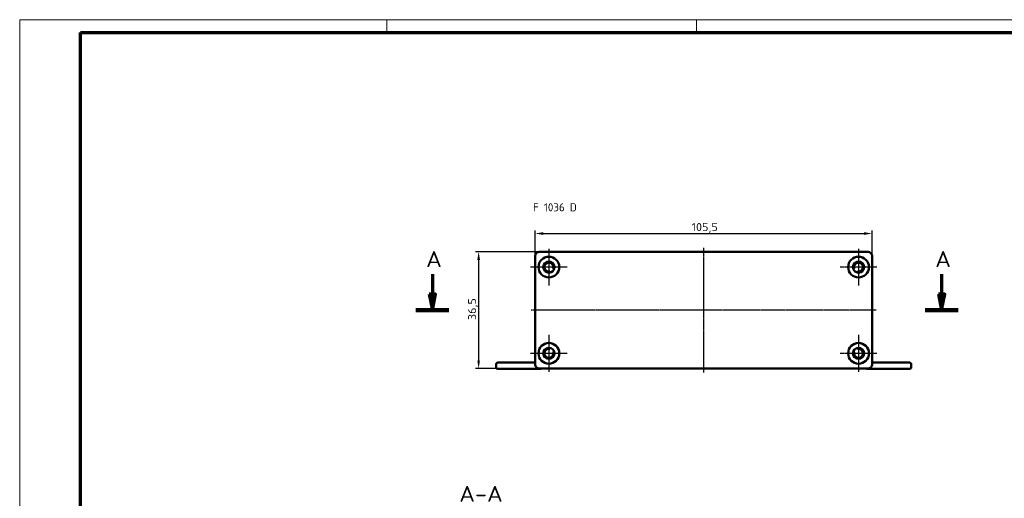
# Model space of a CAD drawing. Header units: millimetres. Extents: x 1 to 593, y 1 to 419.
# Tile 4 of 6: x 1 to 309, y 269 to 419. Entities that reach past the tile are written whole.
import ezdxf

# ---------------------------------------------------------------- set-up
doc = ezdxf.new("R2010")
doc.units = ezdxf.units.MM
doc.linetypes.add('CHAIN', pattern=[0.3543, 0.2362, -0.0295, 0.0591, -0.0295])
doc.linetypes.add('DASH_DOT', pattern=[0.37, 0.24, -0.06, 0.01, -0.06])
doc.layers.get('0').update_dxf_attribs({"lineweight": 25})
for name, color, linetype, lineweight in [('Bemaßung (ISO)', 1, 'Continuous', 25), ('Mittellinie (ISO)', 1, 'DASH_DOT', 25), ('Mittelpunktmarkierung (ISO)', 1, 'DASH_DOT', 25), ('Rahmen (ISO)', 7, 'Continuous', 70), ('Schnittlinie (ISO)', 3, 'CHAIN', 70), ('Sichtbar (ISO)', 7, 'Continuous', 50), ('Symbol (ISO)', 1, 'Continuous', 25)]:
    doc.layers.add(name, color=color, linetype=linetype, lineweight=lineweight)
doc.styles.add('2_5', font='isocpeur.ttf', dxfattribs={"width": 1.1})
doc.styles.add('5', font='isocpeur.ttf', dxfattribs={"width": 1.1})
doc.styles.add('Notiztext (DIN)', font='isocpeur.ttf', dxfattribs={"width": 1.1})
doc.dimstyles.new('Standard (DIN)', dxfattribs={"dimtxt": 2.5, "dimasz": 2.5, "dimexe": 1, "dimexo": 0, "dimgap": 0.2, "dimtad": 1, "dimdec": 6, "dimrnd": 1e-08, "dimtxsty": '2_5', "dimcen": 0.09, "dimdle": 7, "dimclrd": 256, "dimclre": 256, "dimclrt": 5, "dimadec": 6, "dimazin": 2, "dimtfac": 0.72, "dimtmove": 0, "dimatfit": 3, "dimfxl": 1, "dimtolj": 1, "dimlwd": -1, "dimlwe": -1, "dimarcsym": 0})

# ---------------------------------------------------------------- blocks, each defined once
blk = doc.blocks.new('2DTransSchnitt0')
at = {"layer": 'Schnittlinie (ISO)', "linetype": 'Continuous'}
for p, q in [((130.29, 339.33), (130.29, 333.07)), ((289.78, 339.33), (289.78, 333.07)), ((129.29, 333.07), (130.29, 328.07)), ((131.29, 333.07), (129.29, 333.07)), ((130.29, 333.07), (130.29, 328.07)), ((130.29, 328.07), (131.29, 333.07)), ((288.78, 333.07), (289.78, 328.07)), ((290.78, 333.07), (288.78, 333.07)), ((289.78, 333.07), (289.78, 328.07)), ((289.78, 328.07), (290.78, 333.07))]:
    blk.add_line(p, q, dxfattribs=at)
at = {"layer": 'Schnittlinie (ISO)', "linetype": 'Continuous', "lineweight": 140}
for p, q in [((125.11, 328.07), (135.46, 328.07)), ((284.6, 328.07), (294.95, 328.07))]:
    blk.add_line(p, q, dxfattribs=at)
at = {"layer": 'Schnittlinie (ISO)', "linetype": 'Continuous', "flags": 128}
for points in [[(129.29, 333.07), (130.29, 328.07), (131.29, 333.07), (129.29, 333.07)], [(288.78, 333.07), (289.78, 328.07), (290.78, 333.07), (288.78, 333.07)]]:
    blk.add_lwpolyline(points, dxfattribs=at)
at = {"layer": 'Schnittlinie (ISO)'}
for points in [[(129.29, 333.07), (130.29, 328.07), (131.29, 333.07), (129.29, 333.07)], [(288.78, 333.07), (289.78, 328.07), (290.78, 333.07), (288.78, 333.07)]]:
    blk.add_solid(points, dxfattribs=at)
at = {"layer": 'Schnittlinie (ISO)', "char_height": 5, "attachment_point": 7, "style": '5'}
for insert in [(128.29, 341.57), (287.78, 341.57)]:
    blk.add_mtext('A', dxfattribs=dict(at, insert=insert))
blk = doc.blocks.new('*D8')
at = {"layer": 'Bemaßung (ISO)'}
for p, q in [((163.76, 346.32), (143.76, 346.32)), ((144.76, 343.82), (144.76, 312.32)), ((163.76, 309.82), (143.76, 309.82))]:
    blk.add_line(p, q, dxfattribs=at)
for points in [[(144.35, 343.82), (145.18, 343.82), (144.76, 346.32)], [(144.35, 312.32), (145.18, 312.32), (144.76, 309.82)]]:
    blk.add_solid(points, dxfattribs=at)
at = {"layer": 'Defpoints', "color": 0}
for p in [(163.76, 346.32), (144.76, 309.82), (163.76, 309.82)]:
    blk.add_point(p, dxfattribs=at)
at = {"layer": 'Bemaßung (ISO)', "color": 5, "insert": (144.56, 324.97), "char_height": 2.5, "attachment_point": 7, "rotation": 90, "style": '2_5'}
blk.add_mtext('\\A1;36,5', dxfattribs=at)
blk = doc.blocks.new('*D32')
at = {"layer": 'Bemaßung (ISO)'}
for p, q in [((162.51, 345.07), (162.51, 353.07)), ((165.01, 352.07), (265.51, 352.07)), ((268.01, 345.07), (268.01, 353.07))]:
    blk.add_line(p, q, dxfattribs=at)
for points in [[(165.01, 352.49), (165.01, 351.65), (162.51, 352.07)], [(265.51, 352.49), (265.51, 351.65), (268.01, 352.07)]]:
    blk.add_solid(points, dxfattribs=at)
at = {"layer": 'Defpoints', "color": 0}
for p in [(268.01, 352.07), (162.51, 345.07), (268.01, 345.07)]:
    blk.add_point(p, dxfattribs=at)
at = {"layer": 'Bemaßung (ISO)', "color": 5, "insert": (211.48, 352.27), "char_height": 2.5, "attachment_point": 7, "style": '2_5'}
blk.add_mtext('\\A1;105,5', dxfattribs=at)
blk = doc.blocks.new('Ränder Bopla-A2-Rahmen')
at = {"layer": 'Rahmen (ISO)', "color": 1, "lineweight": 18}
for p, q in [((593, 419), (1, 419)), ((1, 419), (1, 1)), ((116, 419), (116, 415)), ((213, 419), (213, 415))]:
    blk.add_line(p, q, dxfattribs=at)
at = {"layer": 'Rahmen (ISO)', "color": 91, "lineweight": 70}
for p, q in [((20, 415), (589, 415)), ((20, 5), (20, 415))]:
    blk.add_line(p, q, dxfattribs=at)

msp = doc.modelspace()

# ---------------------------------------------------------------- linework, layer by layer
at = {"layer": 'Mittellinie (ISO)', "linetype": 'CHAIN'}
for p, q in [((215.2632777, 308.5685231), (215.2632777, 347.5685231)), ((269.2632777, 328.0685231), (161.2632777, 328.0685231))]:
    msp.add_line(p, q, dxfattribs=at)
at = {"layer": 'Mittelpunktmarkierung (ISO)', "linetype": 'CHAIN'}
for p, q in [((166.7632777, 347.3185231), (166.7632777, 335.8185231)), ((263.7632777, 347.3185231), (263.7632777, 335.8185231)), ((172.5132777, 341.5685231), (161.0132777, 341.5685231)), ((269.5132777, 341.5685231), (258.0132777, 341.5685231)), ((166.7632777, 320.3185231), (166.7632777, 308.8185231)), ((263.7632777, 320.3185231), (263.7632777, 308.8185231)), ((172.5132777, 314.5685231), (161.0132777, 314.5685231)), ((269.5132777, 314.5685231), (258.0132777, 314.5685231))]:
    msp.add_line(p, q, dxfattribs=at)
at = {"layer": 'Sichtbar (ISO)'}
for p, q in [((163.7632777, 346.3185231), (266.7632777, 346.3185231)), ((162.5132777, 311.0685231), (162.5132777, 345.0685231)), ((268.0132777, 345.0685231), (268.0132777, 311.0685231)), ((167.1352956, 339.8585223), (167.1007406, 340.0173562)), ((168.2753591, 341.0851912), (168.4301908, 341.0356997)), ((262.0963646, 341.0356997), (262.2511962, 341.0851912)), ((263.4258147, 340.0173562), (263.3912597, 339.8585223)), ((167.1007406, 316.11969), (167.1352956, 316.2785239)), ((168.4301908, 315.1013465), (168.2753591, 315.051855)), ((262.2511962, 315.051855), (262.0963646, 315.1013465)), ((263.3912597, 316.2785239), (263.4258147, 316.11969)), ((150.7632777, 311.6685231), (162.2632777, 311.6685231)), ((279.7632777, 311.6685231), (268.2632777, 311.6685231)), ((150.2632777, 310.1685231), (150.2632777, 311.1685231)), ((164.0132777, 309.6685231), (150.7632777, 309.6685231)), ((266.7632777, 309.8185231), (163.7632777, 309.8185231)), ((266.5132777, 309.6685231), (279.7632777, 309.6685231)), ((280.2632777, 310.1685231), (280.2632777, 311.1685231))]:
    msp.add_line(p, q, dxfattribs=at)
for centre, radius in [((166.7632777, 341.5685231), 3.25), ((166.7632777, 341.5685231), 1.75), ((263.7632777, 341.5685231), 3.25), ((263.7632777, 341.5685231), 1.75), ((166.7632777, 314.5685231), 3.25), ((263.7632777, 314.5685231), 3.25), ((166.7632777, 314.5685231), 1.75), ((263.7632777, 314.5685231), 1.75)]:
    msp.add_circle(centre, radius, dxfattribs=at)
for centre, radius, start, end in [((163.7632777, 345.0685231), 1.25, 90, 180), ((266.7632777, 345.0685231), 1.25, 0, 90), ((166.7632777, 341.5685231), 1.4, 349.454444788, 275.092933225), ((263.7632777, 341.5685231), 1.4, 264.907066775, 190.545555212), ((166.905312, 339.9748399), 0.2, 12.273689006, 95.092933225), ((168.3362532, 341.2756955), 0.2, 169.454444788, 252.273689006), ((262.1903021, 341.2756955), 0.2, 287.726310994, 10.545555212), ((263.6212434, 339.9748399), 0.2, 84.907066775, 167.726310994), ((166.7632777, 314.5685231), 1.4, 84.907066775, 10.545555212), ((166.905312, 316.1622063), 0.2, 264.907066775, 347.726310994), ((168.3362532, 314.8613507), 0.2, 107.726310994, 190.545555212), ((262.1903021, 314.8613507), 0.2, 349.454444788, 72.273689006), ((263.7632777, 314.5685231), 1.4, 169.454444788, 95.092933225), ((263.6212434, 316.1622063), 0.2, 192.273689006, 275.092933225), ((150.7632777, 311.1685231), 0.5, 90, 180), ((162.2632777, 312.1685231), 0.5, 270, 300), ((268.2632777, 312.1685231), 0.5, 240, 270), ((279.7632777, 311.1685231), 0.5, 0, 90), ((150.7632777, 310.1685231), 0.5, 180, 270), ((163.7632777, 311.0685231), 1.25, 180, 270), ((164.0132777, 310.1685231), 0.5, 270, 315.572995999), ((266.5132777, 310.1685231), 0.5, 224.427004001, 270), ((266.7632777, 311.0685231), 1.25, 270, 0), ((279.7632777, 310.1685231), 0.5, 270, 0)]:
    msp.add_arc(centre, radius, start, end, dxfattribs=at)

# ---------------------------------------------------------------- block references
msp.add_blockref('Ränder Bopla-A2-Rahmen', (0, 0))
at = {"layer": 'Schnittlinie (ISO)'}
msp.add_blockref('2DTransSchnitt0', (0, 0), dxfattribs=at)

# ---------------------------------------------------------------- texts
at = {"layer": 'Symbol (ISO)', "color": 5, "insert": (161.8178939, 361.5291653), "char_height": 2.5, "width": 17.881076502, "attachment_point": 1, "style": 'Notiztext (DIN)'}
msp.add_mtext('{\\fISOCPEUR|b0|i0;F 1036 D}', dxfattribs=at)
at = {"layer": 'Symbol (ISO)', "color": 3, "insert": (138.6851625, 268.084038), "char_height": 5, "attachment_point": 7, "style": '5'}
msp.add_mtext('A-A', dxfattribs=at)

# ---------------------------------------------------------------- dimensions: what is measured, and where the dimension line sits
at = {"layer": 'Bemaßung (ISO)'}
dim = msp.add_linear_dim(base=(268.0132777, 352.0685231), p1=(162.5132777, 345.0685231), p2=(268.0132777, 345.0685231), dimstyle='Standard (DIN)', override={"dimgap": 0.2, "dimdec": 6, "dimtol": 0, "dimlim": 0, "dimtp": 0, "dimtm": 0, "dimtdec": 2, "dimtofl": 0, "dimatfit": 1}, dxfattribs=at)
dim.commit()
dim.dimension.update_dxf_attribs({"geometry": '*D32', "text_midpoint": (215.2632777, 352.0685231), "dimtype": 160})
dim = msp.add_linear_dim(base=(144.7632777, 309.8185231), p1=(163.7632777, 346.3185231), p2=(163.7632777, 309.8185231), angle=270, dimstyle='Standard (DIN)', override={"dimgap": 0.2, "dimdec": 6, "dimtol": 0, "dimlim": 0, "dimtp": 0, "dimtm": 0, "dimtdec": 2, "dimtofl": 0, "dimatfit": 1}, dxfattribs=at)
dim.commit()
dim.dimension.update_dxf_attribs({"geometry": '*D8', "text_midpoint": (144.7632777, 328.0685231), "dimtype": 160})

doc.saveas('drawing.dxf')
